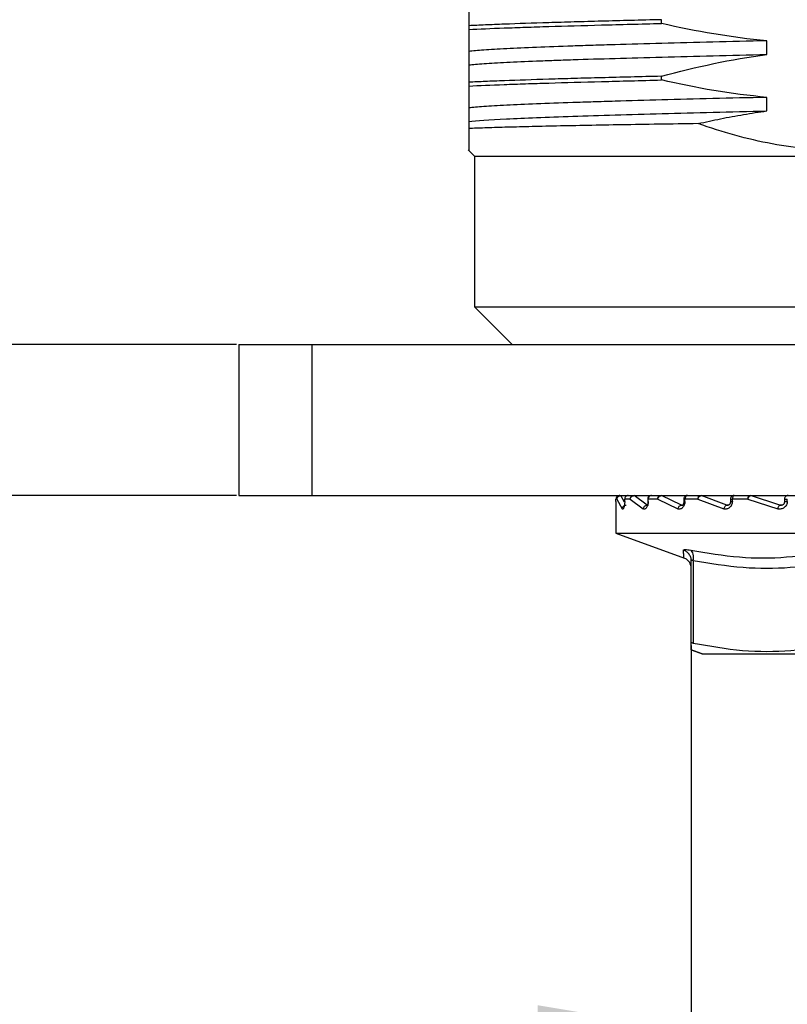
# Model space of a CAD drawing. Header units: millimetres. Extents: x 2370 to 2643, y 1245 to 1437.
# Tile 3 of 8: x 2421 to 2442, y 1279 to 1305. Entities that reach past the tile are written whole.
import ezdxf

# ---------------------------------------------------------------- set-up
doc = ezdxf.new("R2010")
doc.units = ezdxf.units.MM
doc.layers.add('1轮廓实线层', color=7, linetype='Continuous')
doc.layers.add('2细线层', color=3, linetype='Continuous')
doc.styles.add('SLDTEXTSTYLE1', font='txt')
doc.dimstyles.new('SLDDIMSTYLE0', dxfattribs={"dimtxt": 3.5, "dimasz": 4.08, "dimexe": 0, "dimexo": 0.0625, "dimgap": 0.875, "dimtad": 2, "dimdec": 0, "dimrnd": 1e-09, "dimzin": 4, "dimdsep": 46, "dimtxsty": 'SLDTEXTSTYLE1', "dimsah": 1, "dimcen": 0.09, "dimadec": 0, "dimazin": 1, "dimtfac": 1, "dimtmove": 0, "dimatfit": 0, "dimfxl": 0, "dimfrac": 2, "dimtolj": 1, "dimtzin": 12, "dimarcsym": 0})

# ---------------------------------------------------------------- blocks, each defined once
blk = doc.blocks.new('*D25')
at = {"layer": '2细线层', "color": 0, "lineweight": -2}
for p, q in [((2438.99, 1288.186), (2438.99, 1277.966)), ((2446.99, 1288.186), (2446.99, 1277.966)), ((2434.91, 1277.966), (2422.537, 1277.966)), ((2446.99, 1277.966), (2438.99, 1277.966)), ((2451.07, 1277.966), (2455.15, 1277.966))]:
    blk.add_line(p, q, dxfattribs=at)
at = {"layer": '2细线层', "color": 0}
for points in [[(2434.91, 1278.646), (2434.91, 1277.286), (2438.99, 1277.966)], [(2451.07, 1278.646), (2451.07, 1277.286), (2446.99, 1277.966)]]:
    blk.add_solid(points, dxfattribs=at)
at = {"layer": 'Defpoints', "color": 0}
for p in [(2438.99, 1288.249), (2446.99, 1288.249), (2446.99, 1277.966)]:
    blk.add_point(p, dxfattribs=at)
at = {"layer": '2细线层', "color": 0, "insert": (2426.093, 1277.091), "char_height": 3.5, "attachment_point": 2, "style": 'SLDTEXTSTYLE1'}
blk.add_mtext('\\A1;{\\fGDT;o}8', dxfattribs=at)
blk = doc.blocks.new('*D26')
at = {"layer": '2细线层', "color": 0, "lineweight": -2}
for p, q in [((2415.002, 1300.248), (2415.002, 1304.328)), ((2426.928, 1296.168), (2415.002, 1296.168)), ((2415.002, 1296.168), (2415.002, 1292.168)), ((2426.928, 1292.168), (2415.002, 1292.168)), ((2415.002, 1288.088), (2415.002, 1279.63))]:
    blk.add_line(p, q, dxfattribs=at)
at = {"layer": '2细线层', "color": 0}
for points in [[(2414.322, 1300.248), (2415.682, 1300.248), (2415.002, 1296.168)], [(2414.322, 1288.088), (2415.682, 1288.088), (2415.002, 1292.168)]]:
    blk.add_solid(points, dxfattribs=at)
at = {"layer": 'Defpoints', "color": 0}
for p in [(2426.99, 1296.168), (2415.002, 1292.168), (2426.99, 1292.168)]:
    blk.add_point(p, dxfattribs=at)
at = {"layer": '2细线层', "color": 0, "insert": (2410.627, 1281.217), "char_height": 3.5, "attachment_point": 2, "rotation": 90, "style": 'SLDTEXTSTYLE1'}
blk.add_mtext('\\A1;4', dxfattribs=at)

msp = doc.modelspace()

# ---------------------------------------------------------------- linework, layer by layer
at = {"layer": '1轮廓实线层', "linetype": 'Continuous', "lineweight": 25}
for p, q in [((2438.196, 1304.685), (2438.196, 1304.785)), ((2433.09, 1304.626), (2433.09, 1304.526)), ((2440.991, 1303.865), (2440.991, 1304.226)), ((2433.091, 1303.946), (2433.091, 1303.585)), ((2438.196, 1303.185), (2438.196, 1303.285)), ((2433.09, 1303.126), (2433.09, 1303.026)), ((2440.991, 1302.365), (2440.991, 1302.726)), ((2433.091, 1302.446), (2433.091, 1302.085)), ((2433.071, 1301.338), (2433.24, 1301.168)), ((2433.24, 1301.168), (2433.24, 1297.168)), ((2433.24, 1301.168), (2452.74, 1301.168)), ((2433.24, 1297.168), (2434.24, 1296.168)), ((2433.24, 1297.168), (2452.74, 1297.168)), ((2426.99, 1296.168), (2426.99, 1292.168)), ((2426.99, 1296.168), (2428.936, 1296.168)), ((2428.936, 1292.168), (2428.936, 1296.168)), ((2428.936, 1296.168), (2455.562, 1296.168)), ((2426.99, 1292.168), (2428.936, 1292.168)), ((2428.936, 1292.168), (2455.562, 1292.168)), ((2436.991, 1292.003), (2436.991, 1292.068)), ((2437.017, 1292.068), (2436.991, 1292.068)), ((2437.017, 1292.068), (2437.155, 1291.812)), ((2437.117, 1292.168), (2437.118, 1292.167)), ((2437.118, 1292.167), (2437.12, 1292.163)), ((2437.213, 1291.993), (2437.12, 1292.163)), ((2437.218, 1292.07), (2437.218, 1292.003)), ((2437.222, 1292.003), (2437.222, 1292.068)), ((2437.366, 1292.068), (2437.222, 1292.068)), ((2437.366, 1292.068), (2437.716, 1291.812)), ((2437.465, 1292.167), (2437.471, 1292.164)), ((2437.471, 1292.164), (2437.875, 1292.162)), ((2437.818, 1291.907), (2437.471, 1292.163)), ((2437.832, 1292.07), (2437.832, 1292.003)), ((2437.846, 1292.003), (2437.846, 1292.068)), ((2438.099, 1292.068), (2437.846, 1292.068)), ((2438.099, 1292.068), (2438.635, 1291.812)), ((2438.189, 1292.167), (2438.198, 1292.164)), ((2438.198, 1292.164), (2438.854, 1292.161)), ((2438.728, 1291.907), (2438.198, 1292.163)), ((2438.79, 1292.07), (2438.79, 1292.003)), ((2438.82, 1292.003), (2438.82, 1292.068)), ((2439.165, 1292.068), (2438.82, 1292.068)), ((2439.165, 1292.068), (2439.852, 1291.812)), ((2439.241, 1292.167), (2439.252, 1292.164)), ((2439.252, 1292.164), (2440.09, 1292.16)), ((2439.929, 1291.907), (2439.252, 1292.163)), ((2440.028, 1292.07), (2440.028, 1292.003)), ((2440.079, 1292.003), (2440.079, 1292.068)), ((2440.492, 1292.068), (2440.079, 1292.068)), ((2440.492, 1292.068), (2441.283, 1291.812)), ((2440.547, 1292.167), (2440.561, 1292.164)), ((2440.561, 1292.164), (2441.515, 1292.157)), ((2441.339, 1291.907), (2440.561, 1292.163)), ((2441.46, 1292.07), (2441.46, 1292.003)), ((2441.536, 1292.003), (2441.536, 1292.068)), ((2436.99, 1291.836), (2436.99, 1291.168)), ((2438.747, 1291.904), (2438.747, 1291.904)), ((2439.969, 1291.909), (2439.929, 1291.907)), ((2441.402, 1291.911), (2441.339, 1291.907)), ((2436.99, 1291.168), (2438.808, 1290.507)), ((2436.99, 1291.168), (2442.99, 1291.168)), ((2438.99, 1288.249), (2438.99, 1290.432)), ((2439.04, 1290.432), (2439.04, 1288.249)), ((2438.99, 1288.07), (2438.99, 1288.249)), ((2438.99, 1288.07), (2439.279, 1287.968)), ((2439.279, 1287.968), (2438.99, 1288.07))]:
    msp.add_line(p, q, dxfattribs=at)
for points in [[(2433.09, 1305.085), (2433.09, 1304.999), (2433.09, 1304.839), (2433.09, 1304.626)], [(2433.09, 1304.526), (2433.09, 1304.277), (2433.09, 1304.076), (2433.09, 1303.946)], [(2440.991, 1304.226), (2440.049, 1304.312), (2439.116, 1304.472), (2438.196, 1304.685)], [(2438.196, 1303.285), (2439.115, 1303.535), (2440.047, 1303.735), (2440.991, 1303.865)], [(2433.09, 1303.585), (2433.09, 1303.499), (2433.09, 1303.34), (2433.09, 1303.126)], [(2440.991, 1302.726), (2440.049, 1302.812), (2439.116, 1302.972), (2438.196, 1303.186)], [(2433.09, 1303.026), (2433.09, 1302.777), (2433.09, 1302.576), (2433.09, 1302.446)], [(2437.091, 1292.168), (2437.078, 1292.167), (2437.052, 1292.164), (2437.019, 1292.14), (2436.996, 1292.107), (2436.993, 1292.081), (2436.991, 1292.068)], [(2437.017, 1292.068), (2437.019, 1292.081), (2437.022, 1292.107), (2437.045, 1292.14), (2437.077, 1292.164), (2437.104, 1292.167), (2437.117, 1292.168)], [(2437.318, 1292.168), (2437.306, 1292.167), (2437.28, 1292.164), (2437.249, 1292.14), (2437.226, 1292.107), (2437.224, 1292.081), (2437.222, 1292.068)], [(2437.366, 1292.068), (2437.368, 1292.081), (2437.371, 1292.107), (2437.392, 1292.14), (2437.423, 1292.164), (2437.448, 1292.167), (2437.46, 1292.168)], [(2437.932, 1292.168), (2437.92, 1292.167), (2437.898, 1292.164), (2437.87, 1292.14), (2437.85, 1292.107), (2437.847, 1292.081), (2437.846, 1292.068)], [(2438.099, 1292.068), (2438.1, 1292.081), (2438.103, 1292.107), (2438.122, 1292.14), (2438.149, 1292.164), (2438.17, 1292.167), (2438.181, 1292.168)], [(2439.165, 1292.068), (2439.166, 1292.081), (2439.168, 1292.107), (2439.183, 1292.14), (2439.204, 1292.164), (2439.22, 1292.167), (2439.229, 1292.168)], [(2440.128, 1292.168), (2440.121, 1292.167), (2440.108, 1292.164), (2440.092, 1292.14), (2440.081, 1292.107), (2440.08, 1292.081), (2440.079, 1292.068)], [(2440.492, 1292.068), (2440.492, 1292.081), (2440.494, 1292.107), (2440.503, 1292.14), (2440.517, 1292.164), (2440.528, 1292.167), (2440.533, 1292.168)], [(2441.464, 1292.068), (2441.462, 1292.068), (2441.458, 1292.068), (2441.472, 1292.068), (2441.499, 1292.068), (2441.524, 1292.068), (2441.536, 1292.068)], [(2439.279, 1287.968), (2439.339, 1287.968), (2439.459, 1287.968), (2439.764, 1287.968), (2440.151, 1287.968), (2440.619, 1287.968), (2441.152, 1287.968), (2441.736, 1287.968), (2442.354, 1287.968), (2442.99, 1287.968), (2443.627, 1287.968), (2444.245, 1287.968), (2444.829, 1287.968), (2445.362, 1287.968), (2445.83, 1287.968), (2446.217, 1287.968), (2446.522, 1287.968), (2446.642, 1287.968), (2446.702, 1287.968)]]:
    msp.add_open_spline(points, degree=3, dxfattribs=at)
for points, knots in [([(2438.196, 1304.785), (2437.641, 1304.772), (2437.113, 1304.758), (2436.361, 1304.738), (2436.117, 1304.732), (2435.65, 1304.718), (2435.426, 1304.712), (2434.781, 1304.692), (2434.387, 1304.679), (2433.853, 1304.659), (2433.684, 1304.652), (2433.371, 1304.639), (2433.225, 1304.632), (2433.09, 1304.626)], [0, 0, 0, 0, 0.25, 0.25, 0.375, 0.375, 0.5, 0.5, 0.75, 0.75, 0.875, 0.875, 1, 1, 1, 1]), ([(2433.09, 1304.526), (2433.359, 1304.54), (2433.672, 1304.553), (2434.208, 1304.573), (2434.397, 1304.579), (2434.792, 1304.592), (2434.999, 1304.599), (2435.644, 1304.619), (2436.109, 1304.632), (2436.858, 1304.652), (2437.118, 1304.659), (2437.647, 1304.672), (2437.918, 1304.679), (2438.196, 1304.685)], [0, 0, 0, 0, 0.25, 0.25, 0.375, 0.375, 0.5, 0.5, 0.75, 0.75, 0.875, 0.875, 1, 1, 1, 1]), ([(2440.991, 1304.226), (2440.503, 1304.214), (2440.027, 1304.203), (2439.097, 1304.179), (2438.641, 1304.167), (2437.774, 1304.144), (2437.36, 1304.133), (2436.769, 1304.115), (2436.577, 1304.109), (2436.203, 1304.098), (2436.021, 1304.092), (2435.147, 1304.062), (2434.562, 1304.04), (2433.858, 1304.004), (2433.656, 1303.993), (2433.322, 1303.969), (2433.189, 1303.958), (2433.091, 1303.946)], [0, 0, 0, 0, 0.125, 0.125, 0.25, 0.25, 0.375, 0.375, 0.4375, 0.4375, 0.5, 0.5, 0.75, 0.75, 0.875, 0.875, 1, 1, 1, 1]), ([(2433.091, 1303.585), (2433.189, 1303.597), (2433.323, 1303.609), (2433.659, 1303.632), (2433.862, 1303.644), (2434.328, 1303.667), (2434.591, 1303.678), (2435.031, 1303.696), (2435.184, 1303.702), (2435.507, 1303.714), (2435.677, 1303.72), (2436.552, 1303.749), (2437.338, 1303.771), (2438.65, 1303.807), (2439.102, 1303.819), (2440.028, 1303.842), (2440.503, 1303.853), (2440.991, 1303.865)], [0, 0, 0, 0, 0.125, 0.125, 0.25, 0.25, 0.375, 0.375, 0.4375, 0.4375, 0.5, 0.5, 0.75, 0.75, 0.875, 0.875, 1, 1, 1, 1]), ([(2438.196, 1303.285), (2437.641, 1303.272), (2437.113, 1303.258), (2436.361, 1303.238), (2436.117, 1303.232), (2435.65, 1303.219), (2435.426, 1303.212), (2434.781, 1303.192), (2434.387, 1303.179), (2433.853, 1303.159), (2433.684, 1303.152), (2433.371, 1303.139), (2433.225, 1303.132), (2433.09, 1303.126)], [0, 0, 0, 0, 0.25, 0.25, 0.375, 0.375, 0.5, 0.5, 0.75, 0.75, 0.875, 0.875, 1, 1, 1, 1]), ([(2433.09, 1303.026), (2433.359, 1303.039), (2433.672, 1303.052), (2434.208, 1303.073), (2434.397, 1303.079), (2434.792, 1303.093), (2434.999, 1303.099), (2435.644, 1303.119), (2436.109, 1303.132), (2436.858, 1303.152), (2437.118, 1303.159), (2437.647, 1303.172), (2437.918, 1303.179), (2438.196, 1303.186)], [0, 0, 0, 0, 0.25, 0.25, 0.375, 0.375, 0.5, 0.5, 0.75, 0.75, 0.875, 0.875, 1, 1, 1, 1]), ([(2440.991, 1302.726), (2440.503, 1302.714), (2440.027, 1302.703), (2439.096, 1302.679), (2438.64, 1302.667), (2437.774, 1302.644), (2437.36, 1302.632), (2436.769, 1302.615), (2436.577, 1302.609), (2436.203, 1302.598), (2436.02, 1302.592), (2435.147, 1302.563), (2434.562, 1302.539), (2433.858, 1302.504), (2433.656, 1302.493), (2433.322, 1302.47), (2433.189, 1302.458), (2433.091, 1302.446)], [0, 0, 0, 0, 0.125, 0.125, 0.25, 0.25, 0.375, 0.375, 0.4375, 0.4375, 0.5, 0.5, 0.75, 0.75, 0.875, 0.875, 1, 1, 1, 1]), ([(2433.091, 1302.085), (2433.286, 1302.108), (2433.624, 1302.132), (2434.557, 1302.178), (2435.151, 1302.202), (2436.546, 1302.248), (2437.347, 1302.272), (2439.086, 1302.318), (2440.024, 1302.342), (2440.991, 1302.365)], [0, 0, 0, 0, 0.25, 0.25, 0.5, 0.5, 0.75, 0.75, 1, 1, 1, 1]), ([(2439.17, 1302.029), (2439.368, 1302.075), (2439.567, 1302.117), (2439.766, 1302.157), (2439.969, 1302.198), (2440.172, 1302.236), (2440.376, 1302.27), (2440.581, 1302.305), (2440.785, 1302.337), (2440.991, 1302.365)], [0, 0, 0, 0, 0.000608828, 0.000608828, 0.000608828, 0.001229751, 0.001229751, 0.001229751, 0.001851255, 0.001851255, 0.001851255, 0.001851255]), ([(2447.121, 1302.145), (2445.844, 1301.654), (2444.532, 1301.343), (2442.819, 1301.314), (2442.476, 1301.326), (2441.8, 1301.384), (2441.465, 1301.43), (2440.468, 1301.614), (2439.815, 1301.798), (2439.17, 1302.029)], [0, 0, 0, 0, 0.5, 0.5, 0.625, 0.625, 0.75, 0.75, 1, 1, 1, 1]), ([(2433.09, 1302.085), (2433.09, 1302.074), (2433.09, 1302.051), (2433.09, 1302.007), (2433.09, 1301.957), (2433.09, 1301.918), (2433.09, 1301.898)], [0, 0, 0, 0, 0.245815, 0.49436, 0.745726, 1, 1, 1, 1]), ([(2433.09, 1301.898), (2433.09, 1301.756), (2433.09, 1301.468), (2433.09, 1301.316), (2433.09, 1301.326), (2433.09, 1301.328)], [0, 0, 0, 0, 0.439451, 0.887032, 1, 1, 1, 1]), ([(2439.17, 1302.029), (2438.457, 1302.018), (2437.775, 1302.007), (2436.521, 1301.986), (2435.943, 1301.975), (2435.155, 1301.958), (2434.907, 1301.953), (2434.449, 1301.942), (2434.238, 1301.936), (2433.849, 1301.926), (2433.671, 1301.92), (2433.353, 1301.909), (2433.212, 1301.903), (2433.091, 1301.898)], [0, 0, 0, 0, 0.25, 0.25, 0.5, 0.5, 0.625, 0.625, 0.75, 0.75, 0.875, 0.875, 1, 1, 1, 1]), ([(2436.991, 1292.003), (2436.991, 1291.988), (2436.991, 1291.957), (2436.991, 1291.914), (2436.991, 1291.876), (2436.99, 1291.85), (2436.991, 1291.84), (2436.991, 1291.836)], [0, 0, 0, 0, 0.22476, 0.452584, 0.676829, 0.906042, 1, 1, 1, 1]), ([(2437.017, 1292.068), (2437.018, 1292.076), (2437.019, 1292.091), (2437.03, 1292.115), (2437.049, 1292.139), (2437.081, 1292.159), (2437.107, 1292.162), (2437.12, 1292.163)], [0, 0, 0, 0, 0.160784, 0.303901, 0.505163, 0.75208, 1, 1, 1, 1]), ([(2437.222, 1292.003), (2437.222, 1291.988), (2437.221, 1291.957), (2437.216, 1291.914), (2437.209, 1291.876), (2437.199, 1291.845), (2437.189, 1291.821), (2437.178, 1291.807), (2437.166, 1291.802), (2437.159, 1291.808), (2437.155, 1291.812)], [0, 0, 0, 0, 0.123257, 0.248194, 0.371169, 0.496867, 0.623046, 0.747042, 0.874823, 1, 1, 1, 1]), ([(2437.223, 1292.003), (2437.222, 1292.003), (2437.215, 1292.003), (2437.219, 1292.003), (2437.222, 1292.003)], [0, 0, 0, 0, 0.270208, 1, 1, 1, 1]), ([(2437.366, 1292.068), (2437.368, 1292.076), (2437.371, 1292.091), (2437.382, 1292.115), (2437.402, 1292.139), (2437.434, 1292.159), (2437.458, 1292.162), (2437.471, 1292.163)], [0, 0, 0, 0, 0.159672, 0.302247, 0.50502, 0.752079, 1, 1, 1, 1]), ([(2437.846, 1292.003), (2437.845, 1291.988), (2437.844, 1291.957), (2437.834, 1291.914), (2437.821, 1291.876), (2437.803, 1291.845), (2437.783, 1291.821), (2437.761, 1291.807), (2437.738, 1291.802), (2437.723, 1291.808), (2437.716, 1291.812)], [0, 0, 0, 0, 0.123257, 0.248194, 0.371169, 0.496867, 0.623046, 0.747042, 0.874823, 1, 1, 1, 1]), ([(2437.833, 1292.068), (2437.833, 1292.068), (2437.831, 1292.068), (2437.84, 1292.068), (2437.846, 1292.068)], [0, 0, 0, 0, 0.266034, 1, 1, 1, 1]), ([(2437.833, 1292.003), (2437.833, 1292.003), (2437.831, 1292.003), (2437.84, 1292.003), (2437.846, 1292.003)], [0, 0, 0, 0, 0.2652242, 1, 1, 1, 1]), ([(2437.887, 1292.157), (2437.876, 1292.15), (2437.859, 1292.14), (2437.843, 1292.116), (2437.833, 1292.094), (2437.833, 1292.076), (2437.833, 1292.068)], [0, 0, 0, 0, 0.35906, 0.519197, 0.787391, 1, 1, 1, 1]), ([(2437.833, 1292.006), (2437.833, 1291.992), (2437.835, 1291.966), (2437.836, 1291.942), (2437.838, 1291.936), (2437.838, 1291.936)], [0, 0, 0, 0, 0.488022, 0.934026, 1, 1, 1, 1]), ([(2438.099, 1292.068), (2438.101, 1292.076), (2438.105, 1292.091), (2438.117, 1292.115), (2438.136, 1292.139), (2438.165, 1292.159), (2438.187, 1292.162), (2438.198, 1292.163)], [0, 0, 0, 0, 0.16088, 0.304044, 0.505176, 0.752081, 1, 1, 1, 1]), ([(2438.82, 1292.003), (2438.819, 1291.988), (2438.818, 1291.957), (2438.804, 1291.914), (2438.785, 1291.876), (2438.76, 1291.845), (2438.732, 1291.821), (2438.7, 1291.807), (2438.667, 1291.802), (2438.646, 1291.808), (2438.635, 1291.812)], [0, 0, 0, 0, 0.123257, 0.248194, 0.3711689, 0.4968674, 0.623046, 0.7470419, 0.8748228, 1, 1, 1, 1]), ([(2438.79, 1292.002), (2438.789, 1291.989), (2438.788, 1291.971), (2438.781, 1291.948), (2438.774, 1291.932), (2438.765, 1291.917), (2438.756, 1291.907), (2438.749, 1291.903), (2438.749, 1291.903), (2438.748, 1291.903)], [0, 0, 0, 0, 0.204348, 0.284881, 0.412085, 0.539699, 0.674122, 0.822101, 1, 1, 1, 1]), ([(2438.79, 1292.003), (2438.79, 1292.003), (2438.787, 1292.003), (2438.796, 1292.003), (2438.812, 1292.003), (2438.82, 1292.003)], [0, 0, 0, 0, 0.010434, 0.505217, 1, 1, 1, 1]), ([(2438.79, 1292.068), (2438.79, 1292.068), (2438.787, 1292.068), (2438.796, 1292.068), (2438.812, 1292.068), (2438.82, 1292.068)], [0, 0, 0, 0, 0.012743, 0.506371, 1, 1, 1, 1]), ([(2438.832, 1292.15), (2438.822, 1292.141), (2438.808, 1292.128), (2438.795, 1292.102), (2438.789, 1292.083), (2438.791, 1292.071), (2438.791, 1292.068)], [0, 0, 0, 0, 0.40537, 0.598796, 0.921629, 1, 1, 1, 1]), ([(2438.857, 1292.155), (2438.851, 1292.15), (2438.838, 1292.139), (2438.824, 1292.107), (2438.821, 1292.081), (2438.82, 1292.068)], [0, 0, 0, 0, 0.268614, 0.634307, 1, 1, 1, 1]), ([(2438.89, 1292.167), (2438.886, 1292.167), (2438.874, 1292.168), (2438.854, 1292.163), (2438.84, 1292.154), (2438.832, 1292.15)], [0, 0, 0, 0, 0.163361, 0.5785, 1, 1, 1, 1]), ([(2439.165, 1292.068), (2439.167, 1292.076), (2439.172, 1292.091), (2439.184, 1292.115), (2439.201, 1292.139), (2439.226, 1292.159), (2439.243, 1292.162), (2439.252, 1292.163)], [0, 0, 0, 0, 0.1630971, 0.3073409, 0.5054558, 0.7520821, 1, 1, 1, 1]), ([(2440.079, 1292.003), (2440.078, 1291.988), (2440.076, 1291.957), (2440.059, 1291.914), (2440.036, 1291.876), (2440.006, 1291.845), (2439.971, 1291.821), (2439.932, 1291.807), (2439.891, 1291.802), (2439.865, 1291.808), (2439.852, 1291.812)], [0, 0, 0, 0, 0.123257, 0.248194, 0.371169, 0.496867, 0.623046, 0.747042, 0.874823, 1, 1, 1, 1]), ([(2440.028, 1292.001), (2440.026, 1291.989), (2440.025, 1291.973), (2440.017, 1291.951), (2440.008, 1291.935), (2439.994, 1291.919), (2439.978, 1291.908), (2439.962, 1291.902), (2439.952, 1291.904), (2439.948, 1291.906)], [0, 0, 0, 0, 0.1847017, 0.2599453, 0.3832419, 0.5147427, 0.6660639, 0.8542388, 1, 1, 1, 1]), ([(2440.062, 1292.144), (2440.054, 1292.134), (2440.04, 1292.12), (2440.029, 1292.093), (2440.029, 1292.077), (2440.028, 1292.068)], [0, 0, 0, 0, 0.4388321, 0.675786, 1, 1, 1, 1]), ([(2440.029, 1292.068), (2440.029, 1292.068), (2440.029, 1292.068), (2440.047, 1292.068), (2440.068, 1292.068), (2440.079, 1292.068)], [0, 0, 0, 0, 0.253909, 0.626955, 1, 1, 1, 1]), ([(2440.029, 1292.003), (2440.029, 1292.003), (2440.029, 1292.003), (2440.047, 1292.003), (2440.068, 1292.003), (2440.079, 1292.003)], [0, 0, 0, 0, 0.25427, 0.627135, 1, 1, 1, 1]), ([(2440.128, 1292.168), (2440.117, 1292.167), (2440.093, 1292.165), (2440.073, 1292.151), (2440.062, 1292.144)], [0, 0, 0, 0, 0.45788, 1, 1, 1, 1]), ([(2440.492, 1292.068), (2440.494, 1292.076), (2440.499, 1292.091), (2440.51, 1292.115), (2440.524, 1292.139), (2440.543, 1292.159), (2440.555, 1292.162), (2440.561, 1292.163)], [0, 0, 0, 0, 0.159941, 0.302646, 0.505051, 0.752078, 1, 1, 1, 1]), ([(2441.536, 1292.003), (2441.535, 1291.988), (2441.532, 1291.957), (2441.514, 1291.914), (2441.488, 1291.876), (2441.454, 1291.845), (2441.415, 1291.821), (2441.372, 1291.807), (2441.327, 1291.802), (2441.297, 1291.808), (2441.283, 1291.812)], [0, 0, 0, 0, 0.123428, 0.248443, 0.371403, 0.497077, 0.623187, 0.747152, 0.874872, 1, 1, 1, 1]), ([(2441.463, 1292.005), (2441.462, 1291.993), (2441.458, 1291.97), (2441.442, 1291.941), (2441.42, 1291.919), (2441.403, 1291.911), (2441.394, 1291.907)], [0, 0, 0, 0, 0.2622862, 0.514104, 0.7588506, 1, 1, 1, 1]), ([(2441.464, 1292.003), (2441.461, 1292.003), (2441.457, 1292.003), (2441.463, 1292.003), (2441.465, 1292.003)], [0, 0, 0, 0, 0.788092, 1, 1, 1, 1]), ([(2441.491, 1292.14), (2441.483, 1292.13), (2441.47, 1292.114), (2441.461, 1292.088), (2441.462, 1292.074), (2441.462, 1292.068)], [0, 0, 0, 0, 0.4659613, 0.7802791, 1, 1, 1, 1]), ([(2441.465, 1292.003), (2441.467, 1292.003), (2441.473, 1292.003), (2441.499, 1292.003), (2441.524, 1292.003), (2441.536, 1292.003)], [0, 0, 0, 0, 0.267698, 0.633849, 1, 1, 1, 1]), ([(2441.557, 1292.167), (2441.554, 1292.167), (2441.539, 1292.168), (2441.515, 1292.159), (2441.498, 1292.146), (2441.491, 1292.14)], [0, 0, 0, 0, 0.132851, 0.611948, 1, 1, 1, 1]), ([(2437.155, 1291.812), (2437.158, 1291.824), (2437.162, 1291.849), (2437.187, 1291.881), (2437.221, 1291.903), (2437.247, 1291.906), (2437.26, 1291.907)], [0, 0, 0, 0, 0.250002, 0.500002, 0.750001, 1, 1, 1, 1]), ([(2437.716, 1291.812), (2437.719, 1291.824), (2437.725, 1291.849), (2437.75, 1291.881), (2437.783, 1291.903), (2437.806, 1291.906), (2437.818, 1291.907)], [0, 0, 0, 0, 0.250002, 0.500002, 0.750001, 1, 1, 1, 1]), ([(2437.846, 1291.909), (2437.844, 1291.907), (2437.838, 1291.903), (2437.828, 1291.902), (2437.821, 1291.906), (2437.818, 1291.907)], [0, 0, 0, 0, 0.244294, 0.622139, 1, 1, 1, 1]), ([(2438.635, 1291.812), (2438.639, 1291.824), (2438.647, 1291.849), (2438.67, 1291.881), (2438.699, 1291.903), (2438.719, 1291.906), (2438.728, 1291.907)], [0, 0, 0, 0, 0.250002, 0.500002, 0.750001, 1, 1, 1, 1]), ([(2438.763, 1291.906), (2438.762, 1291.905), (2438.756, 1291.903), (2438.744, 1291.902), (2438.733, 1291.906), (2438.728, 1291.907)], [0, 0, 0, 0, 0.084486, 0.542234, 1, 1, 1, 1]), ([(2439.852, 1291.812), (2439.856, 1291.824), (2439.864, 1291.849), (2439.885, 1291.881), (2439.908, 1291.903), (2439.922, 1291.906), (2439.929, 1291.907)], [0, 0, 0, 0, 0.250002, 0.500002, 0.750001, 1, 1, 1, 1]), ([(2439.973, 1291.906), (2439.971, 1291.905), (2439.964, 1291.903), (2439.949, 1291.902), (2439.936, 1291.906), (2439.929, 1291.907)], [0, 0, 0, 0, 0.089075, 0.544528, 1, 1, 1, 1]), ([(2441.283, 1291.812), (2441.287, 1291.824), (2441.295, 1291.849), (2441.311, 1291.881), (2441.327, 1291.903), (2441.335, 1291.906), (2441.339, 1291.907)], [0, 0, 0, 0, 0.250002, 0.500002, 0.750001, 1, 1, 1, 1]), ([(2441.397, 1291.908), (2441.389, 1291.906), (2441.37, 1291.901), (2441.35, 1291.905), (2441.339, 1291.907)], [0, 0, 0, 0, 0.422549, 1, 1, 1, 1]), ([(2438.781, 1290.714), (2438.784, 1290.719), (2438.788, 1290.729), (2438.829, 1290.733), (2438.892, 1290.729), (2438.949, 1290.719), (2438.977, 1290.714)], [0, 0, 0, 0, 0.251103, 0.499791, 0.748613, 1, 1, 1, 1]), ([(2438.793, 1290.514), (2438.792, 1290.526), (2438.791, 1290.546), (2438.784, 1290.662), (2438.781, 1290.714)], [0, 0, 0, 0, 0.5555349, 1, 1, 1, 1]), ([(2438.974, 1290.525), (2438.962, 1290.553), (2438.937, 1290.611), (2438.868, 1290.677), (2438.81, 1290.702), (2438.781, 1290.714)], [0, 0, 0, 0, 0.328468, 0.672743, 1, 1, 1, 1]), ([(2438.977, 1290.714), (2439.407, 1290.642), (2440.25, 1290.501), (2441.535, 1290.501), (2442.37, 1290.642), (2442.795, 1290.714)], [0, 0, 0, 0, 0.337634, 0.662605, 1, 1, 1, 1]), ([(2439.04, 1290.432), (2439.044, 1290.462), (2439.05, 1290.524), (2439.039, 1290.609), (2439.015, 1290.678), (2438.99, 1290.702), (2438.977, 1290.714)], [0, 0, 0, 0, 0.243668, 0.500005, 0.756339, 1, 1, 1, 1]), ([(2438.791, 1290.513), (2438.82, 1290.5), (2438.879, 1290.473), (2438.919, 1290.423), (2438.94, 1290.397)], [0, 0, 0, 0, 0.487038, 1, 1, 1, 1]), ([(2438.99, 1290.216), (2438.989, 1290.247), (2438.987, 1290.311), (2438.956, 1290.368), (2438.94, 1290.397)], [0, 0, 0, 0, 0.4870379, 1, 1, 1, 1]), ([(2438.99, 1290.432), (2438.99, 1290.463), (2438.99, 1290.496), (2438.975, 1290.524), (2438.974, 1290.525)], [0, 0, 0, 0, 0.953921, 1, 1, 1, 1]), ([(2439.04, 1290.432), (2439.033, 1290.437), (2439.023, 1290.444), (2439.011, 1290.449), (2439.004, 1290.45), (2438.998, 1290.449), (2438.992, 1290.444), (2438.991, 1290.437), (2438.99, 1290.432)], [0, 0, 0, 0, 0.2621177, 0.3828515, 0.5002581, 0.6176293, 0.7382597, 1, 1, 1, 1]), ([(2442.94, 1290.432), (2442.5, 1290.359), (2441.647, 1290.22), (2440.335, 1290.22), (2439.482, 1290.359), (2439.04, 1290.432)], [0, 0, 0, 0, 0.340701, 0.659111, 1, 1, 1, 1]), ([(2439.04, 1288.249), (2439.033, 1288.25), (2439.019, 1288.253), (2439.003, 1288.254), (2438.992, 1288.253), (2438.991, 1288.25), (2438.99, 1288.249)], [0, 0, 0, 0, 0.25061, 0.4991478, 0.7484785, 1, 1, 1, 1]), ([(2439.04, 1288.249), (2439.476, 1288.173), (2440.334, 1288.022), (2441.647, 1288.022), (2442.505, 1288.173), (2442.94, 1288.249)], [0, 0, 0, 0, 0.336921, 0.663047, 1, 1, 1, 1])]:
    msp.add_open_spline(points, degree=3, knots=knots, dxfattribs=at)

# ---------------------------------------------------------------- dimensions: what is measured, and where the dimension line sits
at = {"layer": '2细线层'}
dim = msp.add_linear_dim(base=(2415.002, 1292.168), p1=(2426.99, 1296.168), p2=(2426.99, 1292.168), angle=90, dimstyle='SLDDIMSTYLE0', dxfattribs=at)
dim.commit()
dim.dimension.update_dxf_attribs({"geometry": '*D26', "text_midpoint": (2415.002, 1281.217), "dimtype": 160})
dim = msp.add_linear_dim(base=(2446.99, 1277.966), p1=(2438.99, 1288.249), p2=(2446.99, 1288.249), text='{\\fGDT;o}<>', dimstyle='SLDDIMSTYLE0', dxfattribs=at)
dim.commit()
dim.dimension.update_dxf_attribs({"geometry": '*D25', "text_midpoint": (2426.093, 1277.966), "dimtype": 160})

doc.saveas('drawing.dxf')
